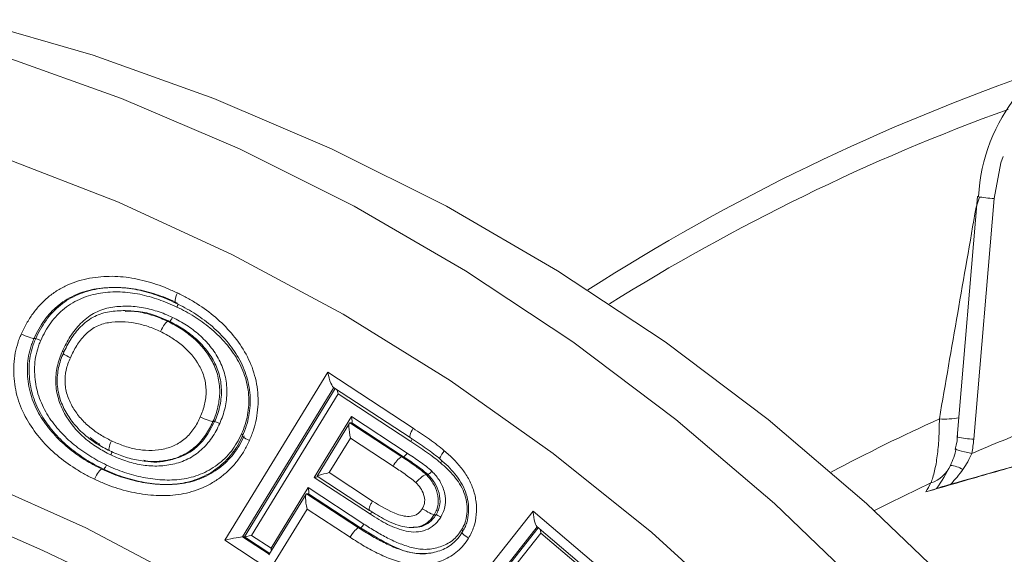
# Model space of a CAD drawing. Header units: millimetres. Extents: x 34 to 358, y 48 to 248.
# Tile 12 of 14: x 160 to 205, y 221 to 245. Entities that reach past the tile are written whole.
import ezdxf

# ---------------------------------------------------------------- set-up
doc = ezdxf.new("R2010")
doc.units = ezdxf.units.MM

msp = doc.modelspace()

# ---------------------------------------------------------------- linework, layer by layer
at = {"color": 7, "linetype": 'Continuous', "lineweight": 15}
for p, q in [((203.514, 237.214), (202.601, 226.409)), ((204.251, 237.13), (203.338, 226.325)), ((165.241, 232.096), (165.164, 232.096)), ((167.229, 231.61), (167.151, 231.61)), ((161.217, 230.838), (161.139, 230.838)), ((169.715, 221.787), (174.328, 229.332)), ((174.328, 229.332), (178.172, 226.812)), ((174.587, 228.649), (178.025, 226.395)), ((174.796, 228.366), (170.907, 222.004)), ((178.067, 226.222), (174.796, 228.366)), ((173.726, 224.605), (175.398, 227.338)), ((175.398, 227.338), (177.891, 225.704)), ((169.253, 227.115), (169.176, 227.115)), ((175.303, 227.045), (173.851, 224.671)), ((175.328, 227.062), (177.657, 225.536)), ((175.406, 227.062), (175.328, 227.062)), ((177.735, 225.536), (175.406, 227.062)), ((175.348, 226.373), (174.4, 224.822)), ((177.268, 225.114), (175.348, 226.373)), ((178.025, 226.395), (178.041, 226.391)), ((177.735, 225.536), (177.657, 225.536)), ((166.486, 225.32), (166.564, 225.32)), ((164.266, 224.982), (164.188, 224.982)), ((176.244, 222.954), (173.726, 224.605)), ((173.852, 224.669), (176.202, 223.128)), ((174.4, 224.822), (176.344, 223.548)), ((178.824, 224.738), (178.747, 224.738)), ((171.785, 221.429), (173.452, 224.153)), ((173.452, 224.153), (175.949, 222.515)), ((173.357, 223.86), (171.691, 221.136)), ((173.382, 223.877), (175.718, 222.346)), ((173.46, 223.877), (173.382, 223.877)), ((175.796, 222.346), (173.46, 223.877)), ((173.402, 223.187), (171.736, 220.463)), ((175.332, 221.922), (173.402, 223.187)), ((176.206, 223.134), (176.217, 223.124)), ((178.094, 216.201), (183.548, 223.092)), ((179.193, 222.935), (179.115, 222.935)), ((183.548, 223.092), (190.325, 217.343)), ((183.722, 222.399), (189.763, 217.274)), ((170.589, 221.942), (170.511, 221.942)), ((171.728, 221.196), (170.589, 221.942)), ((170.907, 222.004), (171.785, 221.429)), ((175.796, 222.346), (175.718, 222.346)), ((178.092, 222.357), (178.17, 222.357)), ((183.901, 222.107), (179.304, 216.298)), ((189.633, 217.245), (183.901, 222.107)), ((171.736, 220.463), (169.715, 221.787))]:
    msp.add_line(p, q, dxfattribs=at)
at = {"color": 8, "linetype": 'Continuous', "lineweight": 15}
for p, q in [((203.445, 236.743), (203.597, 237.188)), ((174.604, 228.638), (170.511, 221.942)), ((170.589, 221.942), (174.66, 228.602)), ((183.741, 222.383), (178.903, 216.27)), ((170.511, 221.942), (171.705, 221.159)), ((178.98, 216.27), (183.787, 222.344))]:
    msp.add_line(p, q, dxfattribs=at)
at = {"color": 7, "linetype": 'Continuous', "lineweight": 15, "flags": 128}
for points in [[(158.291, 245.159), (163.804, 243.56), (169.215, 241.627), (174.506, 239.364), (179.659, 236.782), (184.654, 233.887), (189.476, 230.692), (194.106, 227.206), (198.528, 223.442), (202.727, 219.414), (206.689, 215.136), (210.398, 210.622), (213.843, 205.888), (217.011, 200.952), (219.891, 195.829), (222.472, 190.54), (224.747, 185.101), (226.706, 179.532), (228.343, 173.853), (229.652, 168.083), (230.629, 162.243), (231.27, 156.354)], [(159.686, 238.996), (164.932, 236.964), (170.05, 234.607), (175.022, 231.936), (179.828, 228.958), (184.452, 225.685), (188.877, 222.129), (193.086, 218.303), (197.065, 214.221), (200.798, 209.898), (204.272, 205.349), (207.475, 200.591), (210.394, 195.642), (213.019, 190.519), (215.341, 185.242), (217.35, 179.829), (219.041, 174.3), (220.405, 168.676), (221.44, 162.977), (222.14, 157.223), (222.503, 151.436)], [(203.514, 237.214), (203.518, 237.216), (203.555, 237.217)], [(203.251, 225.688), (203.079, 225.725), (202.923, 225.761), (202.787, 225.794), (202.676, 225.824), (202.594, 225.849), (202.545, 225.869), (202.528, 225.882), (202.547, 225.888)], [(158.703, 224.466), (163.465, 222.347), (168.083, 219.911), (172.537, 217.167), (176.808, 214.128), (180.878, 210.805), (184.73, 207.215), (188.346, 203.371), (191.712, 199.29), (194.813, 194.991), (197.636, 190.49), (200.168, 185.808), (202.399, 180.965), (204.32, 175.981), (205.921, 170.877), (207.196, 165.676), (208.141, 160.4), (208.75, 155.072)]]:
    msp.add_lwpolyline(points, dxfattribs=at)
at = {"color": 8, "linetype": 'Continuous', "lineweight": 15, "flags": 128}
for points in [[(159.733, 243.538), (165.074, 241.627), (170.365, 239.364), (175.518, 236.782), (180.513, 233.887), (185.335, 230.692), (189.965, 227.206), (194.387, 223.442), (198.586, 219.414), (202.547, 215.136), (206.257, 210.622), (209.702, 205.888), (212.87, 200.952), (215.749, 195.829), (218.331, 190.54), (220.605, 185.101), (222.565, 179.532), (224.202, 173.853), (225.511, 168.083), (226.488, 162.243), (227.129, 156.354)], [(204.657, 239.015), (204.561, 238.725), (204.251, 237.13)], [(178.172, 226.812), (178.124, 226.73), (178.082, 226.651), (178.049, 226.578), (178.026, 226.514), (178.013, 226.462), (178.011, 226.423), (178.021, 226.399), (178.025, 226.395)], [(201.416, 224.36), (199.563, 223.469), (198.878, 223.124)]]:
    msp.add_lwpolyline(points, dxfattribs=at)
at = {"color": 7, "linetype": 'Continuous', "lineweight": 15}
for centre, radius, start, end in [((211.547, 236.794), 8.003, 34.0355, 176.9726), ((237.28, 153.051), 94.998, 108.95271, 122.66048), ((130.343, 152.72), 75.354, 50.05649, 131.02371), ((234.471, 152.649), 79.431, 110.94963, 113.14397), ((178.13, 224.709), 0.952, 119.7344, 154.7959), ((177.541, 225.871), 0.388, 300.059, 334.4713), ((201.001, 225.7), 1.402, 287.2309, 336.7256), ((202.161, 223.791), 1.361, 59.6194, 84.6087), ((175.601, 222.676), 0.383, 300.4267, 335.2095)]:
    msp.add_arc(centre, radius, start, end, dxfattribs=at)
at = {"color": 8, "linetype": 'Continuous', "lineweight": 15}
for centre, radius, start, end in [((236.836, 152.93), 93.811, 109.91025, 122.1028), ((204.527, 242.82), 5.697, 259.7513, 267.2234), ((202.044, 230.3), 3.075, 265.3435, 281.8483), ((235.623, 152.347), 82.174, 114.3102, 118.08322), ((203.614, 232.015), 5.697, 259.7513, 267.2234), ((177.578, 226.533), 0.58, 327.4948, 340.2276)]:
    msp.add_arc(centre, radius, start, end, dxfattribs=at)
at = {"color": 7, "linetype": 'Continuous', "lineweight": 15}
for centre, major_axis, ratio, start_param, end_param in [((174.457, 229.332), (-0.155, 0.689), 0.178831, 1.530657, 3.101454), ((174.744, 228.366), (-0.062, 0.276), 0.178831, 4.67225, 5.380533), ((175.346, 227.338), (-0.062, 0.276), 0.178856, 3.101454, 4.67225), ((175.478, 226.373), (-0.155, 0.689), 0.178856, 6.243046, 7.813843), ((173.674, 224.605), (0.272, 0.061), 0.041437, 4.894898, 5.603224), ((174.53, 224.822), (0.679, 0.152), 0.041437, 1.753305, 3.324101), ((173.4, 224.153), (-0.062, 0.276), 0.178868, 3.101463, 4.67226), ((173.532, 223.187), (-0.155, 0.689), 0.178868, 6.243056, 7.813852), ((183.677, 223.092), (-0.07, 0.704), 0.182175, 1.552727, 3.123523), ((169.844, 221.787), (0.679, 0.153), 0.041486, 0.182472, 1.753269), ((170.855, 222.004), (0.272, 0.061), 0.041486, 3.324065, 4.894861), ((183.85, 222.107), (-0.028, 0.281), 0.182175, 4.69432, 5.3007), ((171.733, 221.429), (-0.062, 0.276), 0.178895, 4.273118, 4.672216)]:
    msp.add_ellipse(centre, major_axis=major_axis, ratio=ratio, start_param=start_param, end_param=end_param, dxfattribs=at)
for points in [[(201.794, 227.235), (202.341, 230.409), (202.891, 233.578), (203.445, 236.743)], [(203.338, 226.325), (203.32, 226.111), (203.292, 225.898), (203.251, 225.688)], [(202.289, 225.146), (202.401, 225.382), (202.486, 225.628), (202.547, 225.888)], [(206.864, 225.589), (205.35, 225.162), (203.836, 224.734), (202.308, 224.305)], [(203.251, 225.688), (203.146, 225.431), (203.01, 225.191), (202.849, 224.965)], [(201.668, 224.111), (201.897, 224.435), (202.111, 224.775), (202.289, 225.146)], [(202.849, 224.965), (202.685, 224.732), (202.502, 224.514), (202.308, 224.305)], [(201.187, 223.955), (201.263, 224.095), (201.339, 224.23), (201.416, 224.36)], [(201.668, 224.111), (201.575, 224.075), (201.421, 224.023), (201.187, 223.955)]]:
    msp.add_open_spline(points, degree=3, dxfattribs=at)
for points, knots in [([(160.571, 231.046), (160.645, 231.206), (160.721, 231.364), (160.893, 231.67), (160.987, 231.817), (161.19, 232.097), (161.299, 232.231), (161.534, 232.485), (161.661, 232.605), (161.927, 232.823), (162.065, 232.924), (162.357, 233.101), (162.507, 233.182), (162.821, 233.323), (162.981, 233.381), (163.306, 233.48), (163.471, 233.519), (163.805, 233.582), (163.975, 233.604), (164.313, 233.632), (164.481, 233.638), (164.986, 233.634), (165.32, 233.598), (165.984, 233.475), (166.315, 233.385), (166.798, 233.222), (166.957, 233.162), (167.272, 233.031), (167.428, 232.96), (167.583, 232.889)], [0, 0, 0, 0, 0.0625, 0.0625, 0.125, 0.125, 0.1875, 0.1875, 0.25, 0.25, 0.3125, 0.3125, 0.375, 0.375, 0.4375, 0.4375, 0.5, 0.5, 0.5625, 0.5625, 0.625, 0.625, 0.75, 0.75, 0.875, 0.875, 0.9375, 0.9375, 1, 1, 1, 1]), ([(167.512, 232.434), (167.371, 232.499), (167.23, 232.563), (166.945, 232.683), (166.801, 232.738), (166.363, 232.888), (166.064, 232.973), (165.462, 233.091), (165.16, 233.128), (164.551, 233.143), (164.242, 233.124), (163.633, 233.023), (163.336, 232.943), (162.906, 232.761), (162.768, 232.689), (162.501, 232.533), (162.375, 232.443), (162.132, 232.248), (162.015, 232.14), (161.801, 231.911), (161.701, 231.79), (161.516, 231.536), (161.432, 231.403), (161.275, 231.126), (161.206, 230.982), (161.139, 230.838)], [0, 0, 0, 0, 0.0625, 0.0625, 0.125, 0.125, 0.25, 0.25, 0.375, 0.375, 0.5, 0.5, 0.625, 0.625, 0.6875, 0.6875, 0.75, 0.75, 0.8125, 0.8125, 0.875, 0.875, 0.9375, 0.9375, 1, 1, 1, 1]), ([(161.217, 230.838), (161.284, 230.982), (161.352, 231.125), (161.507, 231.399), (161.591, 231.532), (161.776, 231.786), (161.876, 231.909), (162.09, 232.138), (162.204, 232.244), (162.445, 232.438), (162.571, 232.528), (162.841, 232.686), (162.979, 232.758), (163.402, 232.939), (163.697, 233.019), (164.302, 233.122), (164.612, 233.143), (165.227, 233.129), (165.535, 233.092), (166.142, 232.973), (166.439, 232.888), (166.877, 232.738), (167.022, 232.683), (167.307, 232.564), (167.448, 232.499), (167.59, 232.434)], [0, 0, 0, 0, 0.0625, 0.0625, 0.125, 0.125, 0.1875, 0.1875, 0.25, 0.25, 0.3125, 0.3125, 0.375, 0.375, 0.5, 0.5, 0.625, 0.625, 0.75, 0.75, 0.875, 0.875, 0.9375, 0.9375, 1, 1, 1, 1]), ([(167.561, 232.252), (167.426, 232.314), (167.29, 232.376), (167.017, 232.491), (166.879, 232.544), (166.462, 232.688), (166.179, 232.77), (165.602, 232.887), (165.306, 232.925), (164.716, 232.944), (164.418, 232.927), (163.835, 232.834), (163.551, 232.759), (163.143, 232.592), (163.01, 232.524), (162.749, 232.374), (162.627, 232.288), (162.394, 232.103), (162.285, 232.002), (162.078, 231.783), (161.982, 231.665), (161.804, 231.421), (161.723, 231.293), (161.574, 231.03), (161.508, 230.892), (161.444, 230.754)], [0, 0, 0, 0, 0.0625, 0.0625, 0.125, 0.125, 0.25, 0.25, 0.375, 0.375, 0.5, 0.5, 0.625, 0.625, 0.6875, 0.6875, 0.75, 0.75, 0.8125, 0.8125, 0.875, 0.875, 0.9375, 0.9375, 1, 1, 1, 1]), ([(167.512, 232.434), (167.478, 232.434), (167.466, 232.484), (167.492, 232.652), (167.531, 232.771), (167.583, 232.889)], [0, 0, 0, 0, 0.5, 0.5, 1, 1, 1, 1]), ([(167.583, 232.889), (167.735, 232.815), (167.887, 232.741), (168.182, 232.577), (168.327, 232.491), (168.755, 232.221), (169.029, 232.018), (169.547, 231.578), (169.785, 231.339), (170.225, 230.826), (170.427, 230.55), (170.773, 229.951), (170.912, 229.638), (171.064, 229.144), (171.104, 228.974), (171.166, 228.631), (171.187, 228.459), (171.206, 228.115), (171.205, 227.943), (171.183, 227.597), (171.161, 227.423), (171.095, 227.081), (171.051, 226.914), (170.948, 226.584), (170.882, 226.423), (170.814, 226.263)], [0, 0, 0, 0, 0.0625, 0.0625, 0.125, 0.125, 0.25, 0.25, 0.375, 0.375, 0.5, 0.5, 0.625, 0.625, 0.6875, 0.6875, 0.75, 0.75, 0.8125, 0.8125, 0.875, 0.875, 0.9375, 0.9375, 1, 1, 1, 1]), ([(162.417, 230.271), (162.469, 230.385), (162.523, 230.499), (162.64, 230.72), (162.702, 230.827), (162.835, 231.038), (162.909, 231.139), (163.062, 231.336), (163.145, 231.43), (163.32, 231.605), (163.412, 231.687), (163.607, 231.838), (163.712, 231.907), (163.926, 232.026), (164.036, 232.078), (164.263, 232.162), (164.379, 232.197), (164.739, 232.27), (164.984, 232.292), (165.472, 232.299), (165.718, 232.28), (166.203, 232.201), (166.443, 232.142), (166.793, 232.029), (166.909, 231.988), (167.136, 231.895), (167.248, 231.843), (167.361, 231.792)], [0, 0, 0, 0, 0.0625, 0.0625, 0.125, 0.125, 0.1875, 0.1875, 0.25, 0.25, 0.3125, 0.3125, 0.375, 0.375, 0.4375, 0.4375, 0.5, 0.5, 0.625, 0.625, 0.75, 0.75, 0.875, 0.875, 0.9375, 0.9375, 1, 1, 1, 1]), ([(170.505, 226.474), (170.567, 226.618), (170.626, 226.763), (170.719, 227.062), (170.758, 227.214), (170.816, 227.524), (170.835, 227.681), (170.852, 227.994), (170.852, 228.15), (170.82, 228.617), (170.757, 228.931), (170.563, 229.522), (170.431, 229.804), (170.106, 230.338), (169.922, 230.584), (169.517, 231.042), (169.299, 231.255), (168.826, 231.648), (168.577, 231.831), (168.187, 232.074), (168.055, 232.152), (167.787, 232.3), (167.65, 232.367), (167.512, 232.434)], [0, 0, 0, 0, 0.0625, 0.0625, 0.125, 0.125, 0.1875, 0.1875, 0.25, 0.25, 0.375, 0.375, 0.5, 0.5, 0.625, 0.625, 0.75, 0.75, 0.875, 0.875, 0.9375, 0.9375, 1, 1, 1, 1]), ([(167.561, 232.252), (167.564, 232.258), (167.569, 232.271), (167.583, 232.305), (167.597, 232.349), (167.601, 232.375), (167.603, 232.387)], [0, 0, 0, 0, 0.107462, 0.26464, 0.666215, 1, 1, 1, 1]), ([(170.459, 226.558), (170.518, 226.696), (170.575, 226.835), (170.664, 227.122), (170.701, 227.268), (170.783, 227.713), (170.798, 228.011), (170.766, 228.46), (170.743, 228.611), (170.684, 228.905), (170.645, 229.049), (170.501, 229.473), (170.371, 229.747), (170.055, 230.254), (169.876, 230.489), (169.483, 230.927), (169.269, 231.134), (168.814, 231.507), (168.577, 231.679), (168.206, 231.91), (168.08, 231.984), (167.824, 232.124), (167.693, 232.188), (167.561, 232.252)], [0, 0, 0, 0, 0.0625, 0.0625, 0.125, 0.125, 0.25, 0.25, 0.3125, 0.3125, 0.375, 0.375, 0.5, 0.5, 0.625, 0.625, 0.75, 0.75, 0.875, 0.875, 0.9375, 0.9375, 1, 1, 1, 1]), ([(162.463, 230.188), (162.513, 230.297), (162.564, 230.405), (162.675, 230.614), (162.734, 230.717), (162.86, 230.916), (162.928, 231.011), (163.072, 231.197), (163.151, 231.287), (163.4, 231.538), (163.585, 231.682), (163.997, 231.91), (164.214, 231.989), (164.672, 232.075), (164.905, 232.094), (165.372, 232.097), (165.602, 232.077), (166.056, 232), (166.28, 231.944), (166.612, 231.836), (166.722, 231.796), (166.938, 231.707), (167.045, 231.659), (167.151, 231.61)], [0, 0, 0, 0, 0.0625, 0.0625, 0.125, 0.125, 0.1875, 0.1875, 0.25, 0.25, 0.375, 0.375, 0.5, 0.5, 0.625, 0.625, 0.75, 0.75, 0.875, 0.875, 0.9375, 0.9375, 1, 1, 1, 1]), ([(167.229, 231.61), (167.196, 231.625), (166.694, 231.855), (166.025, 232.111), (165.376, 232.07), (165.242, 232.062)], [0, 0, 0, 0, 0.052525, 0.804126, 1, 1, 1, 1]), ([(167.229, 231.61), (167.242, 231.61), (167.264, 231.63), (167.313, 231.697), (167.34, 231.745), (167.361, 231.792)], [0, 0, 0, 0, 0.5, 0.5, 1, 1, 1, 1]), ([(167.361, 231.792), (167.468, 231.74), (167.576, 231.687), (167.785, 231.57), (167.887, 231.508), (168.188, 231.314), (168.381, 231.168), (168.741, 230.847), (168.908, 230.674), (169.21, 230.301), (169.345, 230.097), (169.571, 229.661), (169.658, 229.434), (169.772, 228.959), (169.801, 228.71), (169.804, 228.342), (169.796, 228.219), (169.766, 227.975), (169.746, 227.852), (169.691, 227.611), (169.655, 227.492), (169.576, 227.258), (169.529, 227.144), (169.481, 227.031)], [0, 0, 0, 0, 0.0625, 0.0625, 0.125, 0.125, 0.25, 0.25, 0.375, 0.375, 0.5, 0.5, 0.625, 0.625, 0.75, 0.75, 0.8125, 0.8125, 0.875, 0.875, 0.9375, 0.9375, 1, 1, 1, 1]), ([(166.821, 231.155), (166.638, 231.239), (166.452, 231.32), (166.071, 231.448), (165.878, 231.498), (165.487, 231.57), (165.289, 231.593), (164.887, 231.599), (164.685, 231.585), (164.387, 231.539), (164.288, 231.518), (164.099, 231.456), (164.006, 231.417), (163.738, 231.275), (163.578, 231.15), (163.363, 230.932), (163.296, 230.855), (163.173, 230.693), (163.114, 230.611), (163.006, 230.438), (162.956, 230.35), (162.861, 230.169), (162.817, 230.075), (162.774, 229.982)], [0, 0, 0, 0, 0.125, 0.125, 0.25, 0.25, 0.375, 0.375, 0.5, 0.5, 0.5625, 0.5625, 0.625, 0.625, 0.75, 0.75, 0.8125, 0.8125, 0.875, 0.875, 0.9375, 0.9375, 1, 1, 1, 1]), ([(167.151, 231.61), (167.117, 231.61), (167.062, 231.561), (166.94, 231.393), (166.874, 231.274), (166.821, 231.155)], [0, 0, 0, 0, 0.5, 0.5, 1, 1, 1, 1]), ([(167.151, 231.61), (167.253, 231.56), (167.355, 231.51), (167.554, 231.4), (167.652, 231.341), (167.939, 231.155), (168.121, 231.019), (168.631, 230.569), (168.935, 230.211), (169.258, 229.595), (169.342, 229.38), (169.424, 229.042), (169.446, 228.926), (169.473, 228.695), (169.48, 228.58), (169.482, 228.349), (169.474, 228.233), (169.445, 228.001), (169.426, 227.885), (169.373, 227.659), (169.34, 227.548), (169.266, 227.329), (169.221, 227.222), (169.176, 227.115)], [0, 0, 0, 0, 0.0625, 0.0625, 0.125, 0.125, 0.25, 0.25, 0.5, 0.5, 0.625, 0.625, 0.6875, 0.6875, 0.75, 0.75, 0.8125, 0.8125, 0.875, 0.875, 0.9375, 0.9375, 1, 1, 1, 1]), ([(169.253, 227.115), (169.299, 227.222), (169.344, 227.329), (169.418, 227.549), (169.452, 227.661), (169.504, 227.888), (169.523, 228.004), (169.552, 228.236), (169.559, 228.352), (169.556, 228.7), (169.528, 228.936), (169.418, 229.385), (169.334, 229.599), (169.117, 230.01), (168.988, 230.202), (168.7, 230.553), (168.542, 230.716), (168.2, 231.018), (168.016, 231.156), (167.729, 231.341), (167.631, 231.4), (167.433, 231.51), (167.331, 231.56), (167.229, 231.61)], [0, 0, 0, 0, 0.0625, 0.0625, 0.125, 0.125, 0.1875, 0.1875, 0.25, 0.25, 0.375, 0.375, 0.5, 0.5, 0.625, 0.625, 0.75, 0.75, 0.875, 0.875, 0.9375, 0.9375, 1, 1, 1, 1]), ([(163.856, 224.528), (163.707, 224.602), (163.558, 224.676), (163.267, 224.836), (163.124, 224.921), (162.703, 225.188), (162.432, 225.384), (161.921, 225.818), (161.683, 226.051), (161.25, 226.557), (161.049, 226.825), (160.704, 227.412), (160.557, 227.719), (160.397, 228.204), (160.355, 228.372), (160.286, 228.708), (160.264, 228.877), (160.234, 229.215), (160.228, 229.385), (160.239, 229.728), (160.253, 229.901), (160.308, 230.238), (160.346, 230.404), (160.418, 230.648), (160.444, 230.729), (160.504, 230.889), (160.537, 230.968), (160.571, 231.046)], [0, 0, 0, 0, 0.0625, 0.0625, 0.125, 0.125, 0.25, 0.25, 0.375, 0.375, 0.5, 0.5, 0.625, 0.625, 0.6875, 0.6875, 0.75, 0.75, 0.8125, 0.8125, 0.875, 0.875, 0.9375, 0.9375, 0.96875, 0.96875, 1, 1, 1, 1]), ([(161.139, 230.838), (161.105, 230.838), (161.024, 230.86), (160.814, 230.937), (160.685, 230.992), (160.571, 231.046)], [0, 0, 0, 0, 0.5, 0.5, 1, 1, 1, 1]), ([(161.139, 230.838), (161.109, 230.766), (161.079, 230.695), (161.025, 230.551), (161.001, 230.478), (160.938, 230.256), (160.904, 230.106), (160.858, 229.8), (160.847, 229.644), (160.841, 229.335), (160.85, 229.181), (160.881, 228.875), (160.904, 228.723), (160.971, 228.42), (161.012, 228.27), (161.116, 227.981), (161.176, 227.839), (161.31, 227.564), (161.386, 227.429), (161.547, 227.168), (161.634, 227.043), (161.817, 226.803), (161.912, 226.686), (162.211, 226.348), (162.428, 226.14), (162.894, 225.753), (163.141, 225.577), (163.524, 225.337), (163.654, 225.26), (163.918, 225.115), (164.053, 225.049), (164.188, 224.982)], [0, 0, 0, 0, 0.03125, 0.03125, 0.0625, 0.0625, 0.125, 0.125, 0.1875, 0.1875, 0.25, 0.25, 0.3125, 0.3125, 0.375, 0.375, 0.4375, 0.4375, 0.5, 0.5, 0.5625, 0.5625, 0.625, 0.625, 0.75, 0.75, 0.875, 0.875, 0.9375, 0.9375, 1, 1, 1, 1]), ([(164.266, 224.982), (164.131, 225.049), (163.996, 225.115), (163.732, 225.259), (163.603, 225.336), (163.223, 225.574), (162.979, 225.748), (162.515, 226.132), (162.293, 226.343), (161.992, 226.684), (161.896, 226.802), (161.712, 227.043), (161.624, 227.168), (161.464, 227.429), (161.388, 227.564), (161.254, 227.838), (161.195, 227.978), (161.092, 228.265), (161.051, 228.412), (160.984, 228.712), (160.96, 228.866), (160.912, 229.329), (160.912, 229.637), (160.98, 230.097), (161.014, 230.25), (161.078, 230.475), (161.102, 230.549), (161.156, 230.694), (161.186, 230.766), (161.217, 230.838)], [0, 0, 0, 0, 0.0625, 0.0625, 0.125, 0.125, 0.25, 0.25, 0.375, 0.375, 0.4375, 0.4375, 0.5, 0.5, 0.5625, 0.5625, 0.625, 0.625, 0.6875, 0.6875, 0.75, 0.75, 0.875, 0.875, 0.9375, 0.9375, 0.96875, 0.96875, 1, 1, 1, 1]), ([(161.217, 230.838), (161.23, 230.838), (161.263, 230.829), (161.347, 230.798), (161.398, 230.776), (161.444, 230.754)], [0, 0, 0, 0, 0.5, 0.5, 1, 1, 1, 1]), ([(168.608, 227.325), (168.647, 227.417), (168.686, 227.509), (168.75, 227.697), (168.778, 227.793), (168.823, 227.987), (168.839, 228.086), (168.864, 228.285), (168.87, 228.385), (168.866, 228.584), (168.86, 228.683), (168.833, 228.881), (168.814, 228.98), (168.737, 229.268), (168.66, 229.451), (168.367, 229.973), (168.101, 230.272), (167.657, 230.653), (167.5, 230.768), (167.252, 230.925), (167.168, 230.975), (166.997, 231.069), (166.909, 231.112), (166.821, 231.155)], [0, 0, 0, 0, 0.0625, 0.0625, 0.125, 0.125, 0.1875, 0.1875, 0.25, 0.25, 0.3125, 0.3125, 0.375, 0.375, 0.5, 0.5, 0.75, 0.75, 0.875, 0.875, 0.9375, 0.9375, 1, 1, 1, 1]), ([(161.444, 230.754), (161.415, 230.685), (161.386, 230.617), (161.334, 230.477), (161.312, 230.406), (161.251, 230.19), (161.218, 230.043), (161.156, 229.602), (161.159, 229.307), (161.207, 228.864), (161.232, 228.716), (161.299, 228.43), (161.339, 228.289), (161.441, 228.016), (161.499, 227.882), (161.631, 227.62), (161.705, 227.492), (161.861, 227.243), (161.946, 227.125), (162.124, 226.895), (162.216, 226.783), (162.508, 226.459), (162.721, 226.257), (163.168, 225.893), (163.402, 225.728), (163.766, 225.501), (163.889, 225.428), (164.141, 225.291), (164.27, 225.227), (164.399, 225.164)], [0, 0, 0, 0, 0.03125, 0.03125, 0.0625, 0.0625, 0.125, 0.125, 0.25, 0.25, 0.3125, 0.3125, 0.375, 0.375, 0.4375, 0.4375, 0.5, 0.5, 0.5625, 0.5625, 0.625, 0.625, 0.75, 0.75, 0.875, 0.875, 0.9375, 0.9375, 1, 1, 1, 1]), ([(164.592, 225.619), (164.381, 225.725), (164.172, 225.834), (163.776, 226.088), (163.586, 226.229), (163.048, 226.698), (162.745, 227.063), (162.399, 227.696), (162.303, 227.919), (162.201, 228.262), (162.175, 228.379), (162.136, 228.617), (162.124, 228.74), (162.112, 229.104), (162.137, 229.344), (162.213, 229.699), (162.245, 229.817), (162.324, 230.047), (162.37, 230.159), (162.417, 230.271)], [0, 0, 0, 0, 0.125, 0.125, 0.25, 0.25, 0.5, 0.5, 0.625, 0.625, 0.6875, 0.6875, 0.75, 0.75, 0.875, 0.875, 0.9375, 0.9375, 1, 1, 1, 1]), ([(164.544, 225.801), (164.344, 225.901), (164.146, 226.004), (163.772, 226.242), (163.593, 226.374), (163.254, 226.665), (163.093, 226.827), (162.807, 227.173), (162.679, 227.358), (162.457, 227.755), (162.364, 227.966), (162.231, 228.403), (162.192, 228.632), (162.176, 229.086), (162.2, 229.318), (162.272, 229.653), (162.302, 229.762), (162.376, 229.977), (162.419, 230.083), (162.463, 230.188)], [0, 0, 0, 0, 0.125, 0.125, 0.25, 0.25, 0.375, 0.375, 0.5, 0.5, 0.625, 0.625, 0.75, 0.75, 0.875, 0.875, 0.9375, 0.9375, 1, 1, 1, 1]), ([(162.417, 230.271), (162.421, 230.269), (162.434, 230.263), (162.459, 230.25), (162.476, 230.241), (162.486, 230.236)], [0, 0, 0, 0, 0.1683425, 0.5017345, 1, 1, 1, 1]), ([(162.463, 230.188), (162.429, 230.188), (162.443, 230.166), (162.558, 230.09), (162.659, 230.036), (162.774, 229.982)], [0, 0, 0, 0, 0.5, 0.5, 1, 1, 1, 1]), ([(162.774, 229.982), (162.736, 229.891), (162.698, 229.801), (162.635, 229.617), (162.609, 229.522), (162.548, 229.235), (162.529, 229.036), (162.549, 228.646), (162.588, 228.45), (162.714, 228.079), (162.799, 227.901), (162.998, 227.567), (163.112, 227.411), (163.365, 227.119), (163.506, 226.984), (163.8, 226.739), (163.954, 226.628), (164.276, 226.428), (164.446, 226.341), (164.617, 226.255)], [0, 0, 0, 0, 0.0625, 0.0625, 0.125, 0.125, 0.25, 0.25, 0.375, 0.375, 0.5, 0.5, 0.625, 0.625, 0.75, 0.75, 0.875, 0.875, 1, 1, 1, 1]), ([(164.617, 226.255), (164.795, 226.174), (164.973, 226.095), (165.34, 225.969), (165.528, 225.917), (166.104, 225.808), (166.491, 225.797), (167.069, 225.902), (167.259, 225.956), (167.612, 226.118), (167.781, 226.226), (168.077, 226.485), (168.207, 226.637), (168.377, 226.883), (168.429, 226.968), (168.523, 227.144), (168.566, 227.235), (168.608, 227.325)], [0, 0, 0, 0, 0.125, 0.125, 0.25, 0.25, 0.5, 0.5, 0.625, 0.625, 0.75, 0.75, 0.875, 0.875, 0.9375, 0.9375, 1, 1, 1, 1]), ([(169.176, 227.115), (169.142, 227.115), (169.061, 227.138), (168.851, 227.215), (168.722, 227.271), (168.608, 227.325)], [0, 0, 0, 0, 0.5, 0.5, 1, 1, 1, 1]), ([(169.176, 227.115), (169.126, 227.009), (169.077, 226.904), (168.966, 226.7), (168.906, 226.602), (168.708, 226.316), (168.556, 226.139), (168.215, 225.836), (168.022, 225.706), (167.615, 225.507), (167.398, 225.438), (166.952, 225.345), (166.726, 225.321), (166.277, 225.319), (166.053, 225.339), (165.606, 225.415), (165.387, 225.473), (164.959, 225.616), (164.751, 225.707), (164.544, 225.801)], [0, 0, 0, 0, 0.0625, 0.0625, 0.125, 0.125, 0.25, 0.25, 0.375, 0.375, 0.5, 0.5, 0.625, 0.625, 0.75, 0.75, 0.875, 0.875, 1, 1, 1, 1]), ([(169.481, 227.031), (169.428, 226.919), (169.376, 226.808), (169.259, 226.593), (169.195, 226.489), (168.987, 226.189), (168.825, 226.001), (168.468, 225.681), (168.27, 225.546), (167.836, 225.329), (167.607, 225.253), (167.138, 225.151), (166.901, 225.123), (166.425, 225.117), (166.184, 225.137), (165.714, 225.215), (165.484, 225.274), (165.145, 225.386), (165.034, 225.428), (164.812, 225.52), (164.702, 225.569), (164.592, 225.619)], [0, 0, 0, 0, 0.0625, 0.0625, 0.125, 0.125, 0.25, 0.25, 0.375, 0.375, 0.5, 0.5, 0.625, 0.625, 0.75, 0.75, 0.875, 0.875, 0.9375, 0.9375, 1, 1, 1, 1]), ([(166.074, 225.38), (166.132, 225.363), (166.547, 225.243), (167.201, 225.351), (168.061, 225.638), (168.776, 226.206), (169.096, 226.814), (169.253, 227.115)], [0, 0, 0, 0, 0.046208, 0.332379, 0.486838, 0.746215, 1, 1, 1, 1]), ([(169.253, 227.115), (169.267, 227.115), (169.3, 227.106), (169.383, 227.075), (169.435, 227.053), (169.481, 227.031)], [0, 0, 0, 0, 0.5, 0.5, 1, 1, 1, 1]), ([(178.172, 226.812), (178.294, 226.731), (178.416, 226.651), (178.537, 226.569), (178.658, 226.488), (178.778, 226.404), (178.897, 226.32), (179.017, 226.235), (179.135, 226.149), (179.251, 226.059), (179.357, 225.977), (179.462, 225.892), (179.566, 225.806)], [0, 0, 0, 0, 0.000449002, 0.000449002, 0.000449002, 0.000898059, 0.000898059, 0.000898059, 0.001347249, 0.001347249, 0.001347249, 0.001760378, 0.001760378, 0.001760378, 0.001760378]), ([(201.416, 224.36), (201.478, 224.516), (201.532, 224.695), (201.626, 225.101), (201.666, 225.328), (201.73, 225.821), (201.754, 226.084), (201.786, 226.638), (201.794, 226.932), (201.794, 227.235)], [0, 0, 0, 0, 0.25, 0.25, 0.5, 0.5, 0.75, 0.75, 1, 1, 1, 1]), ([(163.665, 226.401), (163.765, 226.316), (163.901, 226.201), (164.056, 226.116), (164.097, 226.093)], [0, 0, 0, 0, 0.735482, 1, 1, 1, 1]), ([(164.188, 224.982), (164.326, 224.918), (164.465, 224.854), (164.746, 224.74), (164.888, 224.688), (165.175, 224.59), (165.32, 224.547), (165.613, 224.47), (165.761, 224.435), (166.206, 224.348), (166.504, 224.312), (167.103, 224.281), (167.404, 224.292), (168.007, 224.38), (168.299, 224.457), (168.72, 224.631), (168.859, 224.699), (169.125, 224.851), (169.252, 224.934), (169.495, 225.119), (169.612, 225.217), (169.831, 225.433), (169.935, 225.551), (170.126, 225.796), (170.212, 225.924), (170.371, 226.191), (170.439, 226.332), (170.505, 226.474)], [0, 0, 0, 0, 0.0625, 0.0625, 0.125, 0.125, 0.1875, 0.1875, 0.25, 0.25, 0.375, 0.375, 0.5, 0.5, 0.625, 0.625, 0.6875, 0.6875, 0.75, 0.75, 0.8125, 0.8125, 0.875, 0.875, 0.9375, 0.9375, 1, 1, 1, 1]), ([(170.583, 226.474), (170.516, 226.332), (170.449, 226.191), (170.291, 225.925), (170.204, 225.797), (170.014, 225.553), (169.911, 225.436), (169.693, 225.22), (169.576, 225.122), (169.335, 224.938), (169.208, 224.854), (168.942, 224.702), (168.805, 224.634), (168.385, 224.46), (168.094, 224.382), (167.493, 224.292), (167.191, 224.281), (166.588, 224.311), (166.286, 224.348), (165.839, 224.435), (165.691, 224.47), (165.398, 224.547), (165.253, 224.59), (164.967, 224.688), (164.824, 224.74), (164.543, 224.854), (164.404, 224.918), (164.266, 224.982)], [0, 0, 0, 0, 0.0625, 0.0625, 0.125, 0.125, 0.1875, 0.1875, 0.25, 0.25, 0.3125, 0.3125, 0.375, 0.375, 0.5, 0.5, 0.625, 0.625, 0.75, 0.75, 0.8125, 0.8125, 0.875, 0.875, 0.9375, 0.9375, 1, 1, 1, 1]), ([(164.399, 225.164), (164.531, 225.102), (164.664, 225.041), (164.934, 224.931), (165.069, 224.881), (165.48, 224.74), (165.758, 224.666), (166.324, 224.552), (166.615, 224.515), (167.193, 224.482), (167.482, 224.489), (168.061, 224.569), (168.341, 224.639), (168.745, 224.802), (168.878, 224.866), (169.134, 225.01), (169.257, 225.089), (169.49, 225.264), (169.602, 225.357), (169.813, 225.563), (169.912, 225.675), (170.096, 225.909), (170.179, 226.032), (170.33, 226.287), (170.396, 226.422), (170.459, 226.558)], [0, 0, 0, 0, 0.0625, 0.0625, 0.125, 0.125, 0.25, 0.25, 0.375, 0.375, 0.5, 0.5, 0.625, 0.625, 0.6875, 0.6875, 0.75, 0.75, 0.8125, 0.8125, 0.875, 0.875, 0.9375, 0.9375, 1, 1, 1, 1]), ([(170.459, 226.558), (170.464, 226.556), (170.476, 226.549), (170.499, 226.538), (170.513, 226.53), (170.521, 226.526)], [0, 0, 0, 0, 0.195312, 0.565748, 1, 1, 1, 1]), ([(170.505, 226.474), (170.471, 226.474), (170.485, 226.451), (170.599, 226.373), (170.7, 226.318), (170.814, 226.263)], [0, 0, 0, 0, 0.5, 0.5, 1, 1, 1, 1]), ([(179.389, 225.419), (179.291, 225.501), (179.192, 225.581), (179.091, 225.658), (178.981, 225.744), (178.868, 225.826), (178.754, 225.906), (178.638, 225.989), (178.521, 226.071), (178.402, 226.15), (178.282, 226.231), (178.162, 226.311), (178.041, 226.391)], [0, 0, 0, 0, 0.0003896, 0.0003896, 0.0003896, 0.000817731, 0.000817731, 0.000817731, 0.001256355, 0.001256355, 0.001256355, 0.001700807, 0.001700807, 0.001700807, 0.001700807]), ([(202.613, 226.578), (202.606, 226.425), (202.595, 226.183), (202.527, 225.952), (202.501, 225.867)], [0, 0, 0, 0, 0.629679, 1, 1, 1, 1]), ([(170.814, 226.263), (170.741, 226.107), (170.665, 225.951), (170.491, 225.656), (170.396, 225.514), (170.187, 225.243), (170.074, 225.112), (169.834, 224.871), (169.707, 224.761), (169.441, 224.554), (169.302, 224.459), (169.012, 224.287), (168.86, 224.209), (168.399, 224.006), (168.079, 223.914), (167.582, 223.829), (167.415, 223.81), (167.083, 223.789), (166.917, 223.787), (166.421, 223.804), (166.092, 223.84), (165.6, 223.931), (165.436, 223.967), (165.112, 224.051), (164.95, 224.097), (164.632, 224.204), (164.474, 224.262), (164.162, 224.387), (164.009, 224.457), (163.856, 224.528)], [0, 0, 0, 0, 0.0625, 0.0625, 0.125, 0.125, 0.1875, 0.1875, 0.25, 0.25, 0.3125, 0.3125, 0.375, 0.375, 0.5, 0.5, 0.5625, 0.5625, 0.625, 0.625, 0.75, 0.75, 0.8125, 0.8125, 0.875, 0.875, 0.9375, 0.9375, 1, 1, 1, 1]), ([(164.544, 225.801), (164.51, 225.801), (164.498, 225.85), (164.525, 226.018), (164.564, 226.137), (164.617, 226.255)], [0, 0, 0, 0, 0.5, 0.5, 1, 1, 1, 1]), ([(179.396, 225.265), (179.302, 225.343), (179.207, 225.419), (179.111, 225.493), (178.999, 225.58), (178.885, 225.664), (178.769, 225.746), (178.653, 225.827), (178.537, 225.908), (178.42, 225.987), (178.303, 226.066), (178.185, 226.144), (178.067, 226.222)], [0, 0, 0, 0, 0.000372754, 0.000372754, 0.000372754, 0.000807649, 0.000807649, 0.000807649, 0.001242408, 0.001242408, 0.001242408, 0.001676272, 0.001676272, 0.001676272, 0.001676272]), ([(164.592, 225.619), (164.594, 225.624), (164.6, 225.637), (164.614, 225.671), (164.628, 225.717), (164.637, 225.755), (164.636, 225.767), (164.635, 225.77)], [0, 0, 0, 0, 0.072755, 0.222288, 0.559471, 0.896597, 1, 1, 1, 1]), ([(177.657, 225.536), (177.845, 225.412), (178.033, 225.289), (178.307, 225.091), (178.399, 225.025), (178.577, 224.888), (178.663, 224.815), (178.747, 224.738)], [0, 0, 0, 0, 0.5, 0.5, 0.75, 0.75, 1, 1, 1, 1]), ([(178.824, 224.738), (178.741, 224.814), (178.655, 224.888), (178.476, 225.025), (178.385, 225.091), (178.111, 225.289), (177.923, 225.412), (177.735, 225.536)], [0, 0, 0, 0, 0.25, 0.25, 0.5, 0.5, 1, 1, 1, 1]), ([(177.891, 225.704), (178.084, 225.577), (178.277, 225.45), (178.558, 225.247), (178.652, 225.179), (178.836, 225.037), (178.924, 224.962), (179.009, 224.883)], [0, 0, 0, 0, 0.5, 0.5, 0.75, 0.75, 1, 1, 1, 1]), ([(179.389, 225.419), (179.355, 225.419), (179.354, 225.461), (179.42, 225.604), (179.486, 225.705), (179.566, 225.806)], [0, 0, 0, 0, 0.5, 0.5, 1, 1, 1, 1]), ([(179.566, 225.806), (179.705, 225.685), (179.844, 225.563), (180.102, 225.302), (180.224, 225.164), (180.45, 224.874), (180.556, 224.72), (180.737, 224.394), (180.812, 224.224), (180.929, 223.868), (180.969, 223.684), (181.014, 223.315), (181.018, 223.126), (180.985, 222.752), (180.948, 222.569), (180.862, 222.302), (180.827, 222.214), (180.746, 222.045), (180.7, 221.964), (180.654, 221.882)], [0, 0, 0, 0, 0.125, 0.125, 0.25, 0.25, 0.375, 0.375, 0.5, 0.5, 0.625, 0.625, 0.75, 0.75, 0.875, 0.875, 0.9375, 0.9375, 1, 1, 1, 1]), ([(206.871, 225.591), (205.89, 225.312), (204.923, 225.036), (203.024, 224.49), (202.091, 224.22), (201.187, 223.955)], [0, 0, 0, 0, 0.5, 0.5, 1, 1, 1, 1]), ([(164.266, 224.982), (164.28, 224.982), (164.302, 225.002), (164.351, 225.069), (164.378, 225.116), (164.399, 225.164)], [0, 0, 0, 0, 0.5, 0.5, 1, 1, 1, 1]), ([(178.284, 224.375), (178.13, 224.518), (177.959, 224.64), (177.618, 224.884), (177.443, 224.999), (177.268, 225.114)], [0, 0, 0, 0, 0.5, 0.5, 1, 1, 1, 1]), ([(180.374, 222.148), (180.413, 222.216), (180.451, 222.285), (180.519, 222.427), (180.547, 222.501), (180.616, 222.726), (180.644, 222.88), (180.664, 223.197), (180.655, 223.354), (180.608, 223.662), (180.569, 223.816), (180.408, 224.258), (180.237, 224.526), (179.946, 224.885), (179.842, 224.999), (179.622, 225.216), (179.505, 225.318), (179.389, 225.419)], [0, 0, 0, 0, 0.0625, 0.0625, 0.125, 0.125, 0.25, 0.25, 0.375, 0.375, 0.5, 0.5, 0.75, 0.75, 0.875, 0.875, 1, 1, 1, 1]), ([(179.396, 225.265), (179.399, 225.27), (179.408, 225.281), (179.429, 225.309), (179.449, 225.338), (179.456, 225.354), (179.458, 225.358)], [0, 0, 0, 0, 0.144416, 0.339447, 0.854558, 1, 1, 1, 1]), ([(180.34, 222.254), (180.376, 222.318), (180.411, 222.381), (180.474, 222.514), (180.499, 222.582), (180.561, 222.79), (180.586, 222.935), (180.599, 223.226), (180.588, 223.37), (180.541, 223.654), (180.502, 223.796), (180.344, 224.203), (180.185, 224.442), (179.911, 224.773), (179.814, 224.879), (179.61, 225.078), (179.503, 225.171), (179.396, 225.265)], [0, 0, 0, 0, 0.0625, 0.0625, 0.125, 0.125, 0.25, 0.25, 0.375, 0.375, 0.5, 0.5, 0.75, 0.75, 0.875, 0.875, 1, 1, 1, 1]), ([(164.188, 224.982), (164.154, 224.982), (164.099, 224.933), (163.976, 224.766), (163.909, 224.647), (163.856, 224.528)], [0, 0, 0, 0, 0.5, 0.5, 1, 1, 1, 1]), ([(178.747, 224.738), (178.712, 224.738), (178.643, 224.698), (178.472, 224.565), (178.371, 224.469), (178.284, 224.375)], [0, 0, 0, 0, 0.5, 0.5, 1, 1, 1, 1]), ([(178.747, 224.738), (178.803, 224.678), (178.86, 224.619), (178.965, 224.493), (179.013, 224.425), (179.144, 224.213), (179.211, 224.062), (179.293, 223.739), (179.309, 223.567), (179.279, 223.362), (179.272, 223.321), (179.252, 223.24), (179.239, 223.199), (179.209, 223.121), (179.193, 223.082), (179.157, 223.007), (179.136, 222.971), (179.115, 222.935)], [0, 0, 0, 0, 0.125, 0.125, 0.25, 0.25, 0.5, 0.5, 0.75, 0.75, 0.8125, 0.8125, 0.875, 0.875, 0.9375, 0.9375, 1, 1, 1, 1]), ([(178.824, 224.738), (178.838, 224.738), (178.866, 224.753), (178.934, 224.807), (178.974, 224.845), (179.009, 224.883)], [0, 0, 0, 0, 0.5, 0.5, 1, 1, 1, 1]), ([(179.193, 222.935), (179.214, 222.971), (179.234, 223.007), (179.271, 223.082), (179.287, 223.121), (179.331, 223.238), (179.35, 223.319), (179.387, 223.567), (179.371, 223.736), (179.289, 224.061), (179.22, 224.215), (179.091, 224.425), (179.044, 224.492), (178.939, 224.618), (178.881, 224.678), (178.824, 224.738)], [0, 0, 0, 0, 0.0625, 0.0625, 0.125, 0.125, 0.25, 0.25, 0.5, 0.5, 0.75, 0.75, 0.875, 0.875, 1, 1, 1, 1]), ([(179.009, 224.883), (179.074, 224.815), (179.138, 224.748), (179.256, 224.604), (179.309, 224.528), (179.454, 224.288), (179.53, 224.111), (179.619, 223.74), (179.632, 223.547), (179.589, 223.265), (179.566, 223.173), (179.515, 223.04), (179.497, 222.996), (179.455, 222.91), (179.432, 222.869), (179.408, 222.828)], [0, 0, 0, 0, 0.125, 0.125, 0.25, 0.25, 0.5, 0.5, 0.75, 0.75, 0.875, 0.875, 0.9375, 0.9375, 1, 1, 1, 1]), ([(178.577, 223.202), (178.591, 223.226), (178.605, 223.25), (178.629, 223.3), (178.639, 223.325), (178.667, 223.403), (178.678, 223.458), (178.692, 223.621), (178.67, 223.734), (178.604, 223.941), (178.553, 224.037), (178.433, 224.218), (178.359, 224.297), (178.284, 224.375)], [0, 0, 0, 0, 0.0625, 0.0625, 0.125, 0.125, 0.25, 0.25, 0.5, 0.5, 0.75, 0.75, 1, 1, 1, 1]), ([(202.308, 224.305), (202.172, 224.267), (202.043, 224.23), (201.814, 224.161), (201.718, 224.13), (201.668, 224.111)], [0, 0, 0, 0, 0.5, 0.5, 1, 1, 1, 1]), ([(176.344, 223.548), (176.699, 223.32), (177.062, 223.101), (177.553, 222.924), (177.654, 222.894), (177.861, 222.857), (177.967, 222.85), (178.173, 222.876), (178.277, 222.909), (178.406, 222.998), (178.447, 223.034), (178.519, 223.112), (178.548, 223.157), (178.577, 223.202)], [0, 0, 0, 0, 0.5, 0.5, 0.625, 0.625, 0.75, 0.75, 0.875, 0.875, 0.9375, 0.9375, 1, 1, 1, 1]), ([(179.115, 222.935), (179.077, 222.876), (179.039, 222.818), (178.95, 222.712), (178.9, 222.663), (178.794, 222.574), (178.738, 222.535), (178.619, 222.468), (178.555, 222.44), (178.231, 222.334), (177.951, 222.343), (177.552, 222.441), (177.423, 222.486), (177.171, 222.587), (177.048, 222.644), (176.683, 222.832), (176.449, 222.976), (176.217, 223.124)], [0, 0, 0, 0, 0.0625, 0.0625, 0.125, 0.125, 0.1875, 0.1875, 0.25, 0.25, 0.5, 0.5, 0.625, 0.625, 0.75, 0.75, 1, 1, 1, 1]), ([(179.408, 222.828), (179.366, 222.764), (179.324, 222.7), (179.227, 222.582), (179.173, 222.528), (179.002, 222.38), (178.871, 222.3), (178.592, 222.195), (178.443, 222.165), (178.147, 222.152), (178, 222.165), (177.708, 222.224), (177.566, 222.27), (177.289, 222.375), (177.153, 222.435), (176.753, 222.635), (176.497, 222.793), (176.244, 222.954)], [0, 0, 0, 0, 0.0625, 0.0625, 0.125, 0.125, 0.25, 0.25, 0.375, 0.375, 0.5, 0.5, 0.625, 0.625, 0.75, 0.75, 1, 1, 1, 1]), ([(178.171, 222.382), (178.236, 222.375), (178.43, 222.354), (178.744, 222.473), (179.023, 222.684), (179.145, 222.864), (179.193, 222.935)], [0, 0, 0, 0, 0.16005, 0.47751, 0.794335, 1, 1, 1, 1]), ([(179.115, 222.935), (179.081, 222.935), (179.003, 222.964), (178.805, 223.063), (178.684, 223.133), (178.577, 223.202)], [0, 0, 0, 0, 0.5, 0.5, 1, 1, 1, 1]), ([(179.193, 222.935), (179.206, 222.935), (179.237, 222.923), (179.317, 222.884), (179.365, 222.856), (179.408, 222.828)], [0, 0, 0, 0, 0.5, 0.5, 1, 1, 1, 1]), ([(175.949, 222.515), (176.124, 222.403), (176.299, 222.293), (176.654, 222.082), (176.835, 221.982), (177.203, 221.794), (177.391, 221.708), (177.676, 221.594), (177.772, 221.56), (177.966, 221.498), (178.064, 221.468), (178.363, 221.4), (178.571, 221.371), (178.878, 221.384), (178.98, 221.397), (179.183, 221.435), (179.284, 221.46), (179.48, 221.524), (179.575, 221.564), (179.758, 221.66), (179.847, 221.718), (180.01, 221.848), (180.085, 221.92), (180.222, 222.077), (180.282, 222.165), (180.34, 222.254)], [0, 0, 0, 0, 0.125, 0.125, 0.25, 0.25, 0.375, 0.375, 0.4375, 0.4375, 0.5, 0.5, 0.625, 0.625, 0.6875, 0.6875, 0.75, 0.75, 0.8125, 0.8125, 0.875, 0.875, 0.9375, 0.9375, 1, 1, 1, 1]), ([(175.718, 222.346), (175.684, 222.346), (175.622, 222.3), (175.48, 222.144), (175.399, 222.033), (175.332, 221.922)], [0, 0, 0, 0, 0.5, 0.5, 1, 1, 1, 1]), ([(175.718, 222.346), (175.902, 222.227), (176.087, 222.11), (176.462, 221.889), (176.653, 221.785), (177.039, 221.59), (177.236, 221.501), (177.539, 221.385), (177.641, 221.35), (177.848, 221.286), (177.953, 221.257), (178.169, 221.213), (178.278, 221.195), (178.496, 221.177), (178.605, 221.176), (178.823, 221.191), (178.933, 221.207), (179.148, 221.252), (179.254, 221.281), (179.564, 221.39), (179.763, 221.498), (180.021, 221.71), (180.101, 221.787), (180.249, 221.959), (180.312, 222.053), (180.374, 222.148)], [0, 0, 0, 0, 0.125, 0.125, 0.25, 0.25, 0.375, 0.375, 0.4375, 0.4375, 0.5, 0.5, 0.5625, 0.5625, 0.625, 0.625, 0.6875, 0.6875, 0.75, 0.75, 0.875, 0.875, 0.9375, 0.9375, 1, 1, 1, 1]), ([(178.994, 221.229), (178.803, 221.206), (178.124, 221.126), (177.017, 221.603), (176.197, 222.101), (175.796, 222.346)], [0, 0, 0, 0, 0.165787, 0.590908, 1, 1, 1, 1]), ([(180.34, 222.254), (180.343, 222.252), (180.355, 222.244), (180.379, 222.228), (180.395, 222.216), (180.405, 222.209)], [0, 0, 0, 0, 0.119528, 0.495235, 1, 1, 1, 1]), ([(180.374, 222.148), (180.34, 222.148), (180.351, 222.119), (180.454, 222.021), (180.548, 221.951), (180.654, 221.882)], [0, 0, 0, 0, 0.5, 0.5, 1, 1, 1, 1]), ([(180.654, 221.882), (180.584, 221.774), (180.512, 221.667), (180.347, 221.469), (180.257, 221.378), (179.972, 221.129), (179.752, 220.994), (179.291, 220.8), (179.047, 220.738), (178.551, 220.669), (178.303, 220.67), (177.931, 220.724), (177.807, 220.749), (177.565, 220.811), (177.447, 220.847), (177.093, 220.966), (176.864, 221.064), (176.413, 221.281), (176.191, 221.399), (175.757, 221.652), (175.543, 221.786), (175.332, 221.922)], [0, 0, 0, 0, 0.0625, 0.0625, 0.125, 0.125, 0.25, 0.25, 0.375, 0.375, 0.5, 0.5, 0.5625, 0.5625, 0.625, 0.625, 0.75, 0.75, 0.875, 0.875, 1, 1, 1, 1])]:
    msp.add_open_spline(points, degree=3, knots=knots, dxfattribs=at)
at = {"color": 8, "linetype": 'Continuous', "lineweight": 15}
for points, knots in [([(176.344, 223.548), (176.337, 223.535), (176.318, 223.504), (176.275, 223.426), (176.223, 223.318), (176.188, 223.212), (176.181, 223.146), (176.199, 223.137), (176.206, 223.134)], [0, 0, 0, 0, 0.0618827, 0.1554843, 0.3914947, 0.6275022, 0.8635082, 1, 1, 1, 1]), ([(176.244, 222.954), (176.249, 222.962), (176.256, 222.975), (176.273, 223.006), (176.291, 223.041), (176.298, 223.064), (176.301, 223.074)], [0, 0, 0, 0, 0.176767, 0.280456, 0.70618, 1, 1, 1, 1])]:
    msp.add_open_spline(points, degree=3, knots=knots, dxfattribs=at)

doc.saveas('drawing.dxf')
